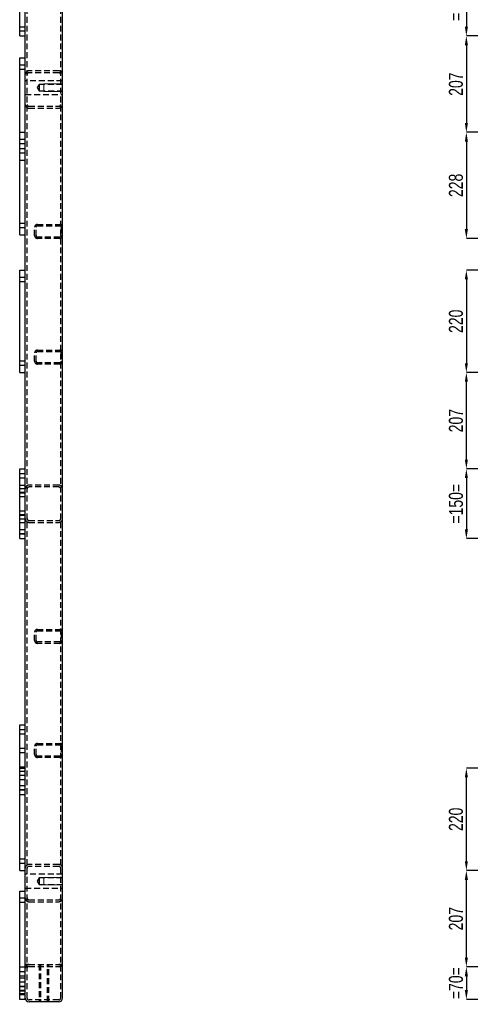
# Model space of a CAD drawing. Header units: millimetres. Extents: x 0 to 841, y 0 to 594.
# Tile 15 of 19: x 398 to 495, y 264 to 475. Entities that reach past the tile are written whole.
import ezdxf

# ---------------------------------------------------------------- set-up
doc = ezdxf.new("R2010")
doc.units = ezdxf.units.MM
doc.header["$PDSIZE"] = -1
doc.linetypes.add('HIDDEN', pattern=[1.905, 1.27, -0.635])
for name, color, linetype in [('COTES', 1, 'Continuous'), ('TRAIT-FINS', 9, 'Continuous'), ('TRAIT-TIRET', 2, 'HIDDEN')]:
    doc.layers.add(name, color=color, linetype=linetype)
doc.layers.add('TRAIT-FORT', color=4, linetype='Continuous', lineweight=25)
doc.styles.add('SLDTEXTSTYLE0', font='TXT', dxfattribs={"width": 0.75})
doc.dimstyles.new('SLDDIMSTYLE2', dxfattribs={"dimtxt": 3, "dimasz": 2, "dimexe": 0, "dimexo": 0.0625, "dimgap": 0.75, "dimtad": 1, "dimdec": 0, "dimlfac": 10, "dimrnd": 1e-09, "dimzin": 12, "dimdsep": 46, "dimtxsty": 'SLDTEXTSTYLE0', "dimsah": 1, "dimcen": 0.09, "dimadec": 0, "dimazin": 3, "dimtfac": 1, "dimtdec": 0, "dimtofl": 0, "dimtmove": 0, "dimatfit": 3, "dimfxl": 1, "dimfrac": 2, "dimtolj": 1, "dimtzin": 12, "dimarcsym": 0})
doc.dimstyles.new('SLDDIMSTYLE3', dxfattribs={"dimtxt": 3, "dimasz": 2, "dimexe": 0, "dimexo": 0.0625, "dimgap": 0.75, "dimtad": 1, "dimdec": 0, "dimlfac": 10, "dimrnd": 1e-09, "dimzin": 12, "dimdsep": 46, "dimtxsty": 'SLDTEXTSTYLE0', "dimsah": 1, "dimcen": 0.09, "dimadec": 0, "dimazin": 3, "dimtfac": 1, "dimtdec": 0, "dimtmove": 0, "dimatfit": 0, "dimfxl": 1, "dimfrac": 2, "dimtolj": 1, "dimtzin": 12, "dimarcsym": 0})

# ---------------------------------------------------------------- blocks, each defined once
blk = doc.blocks.new('_D_81')
at = {"layer": 'COTES', "color": 0, "lineweight": -2, "transparency": 16777216}
for p, q in [((658.35, 486.8), (494.05, 486.8)), ((494.05, 484.8), (494.05, 473.8)), ((658.35, 471.8), (494.05, 471.8))]:
    blk.add_line(p, q, dxfattribs=at)
at = {"layer": 'COTES', "color": 0, "transparency": 16777216}
for points in [[(493.72, 484.8), (494.39, 484.8), (494.05, 486.8)], [(493.72, 473.8), (494.39, 473.8), (494.05, 471.8)]]:
    blk.add_solid(points, dxfattribs=at)
at = {"layer": 'Defpoints', "color": 0, "transparency": 16777216}
for p in [(658.41, 486.8), (494.05, 471.8), (658.41, 471.8)]:
    blk.add_point(p, dxfattribs=at)
at = {"layer": 'COTES', "color": 0, "transparency": 16777216, "insert": (490.3, 479.3), "char_height": 3, "attachment_point": 2, "rotation": 90, "style": 'SLDTEXTSTYLE0'}
blk.add_mtext('\\A1;=150=', dxfattribs=at)
blk = doc.blocks.new('_D_85')
at = {"layer": 'COTES', "color": 0, "lineweight": -2, "transparency": 16777216}
for p, q in [((661.85, 451.1), (494.05, 451.1)), ((494.05, 449.1), (494.05, 430.3)), ((661.85, 428.3), (494.05, 428.3))]:
    blk.add_line(p, q, dxfattribs=at)
at = {"layer": 'COTES', "color": 0, "transparency": 16777216}
for points in [[(493.72, 449.1), (494.39, 449.1), (494.05, 451.1)], [(493.72, 430.3), (494.39, 430.3), (494.05, 428.3)]]:
    blk.add_solid(points, dxfattribs=at)
at = {"layer": 'Defpoints', "color": 0, "transparency": 16777216}
for p in [(661.91, 451.1), (494.05, 428.3), (661.91, 428.3)]:
    blk.add_point(p, dxfattribs=at)
at = {"layer": 'COTES', "color": 0, "transparency": 16777216, "insert": (490.3, 439.7), "char_height": 3, "attachment_point": 2, "rotation": 90, "style": 'SLDTEXTSTYLE0'}
blk.add_mtext('\\A1;228', dxfattribs=at)
blk = doc.blocks.new('_D_86')
at = {"layer": 'COTES', "color": 0, "lineweight": -2, "transparency": 16777216}
for p, q in [((661.85, 421.5), (494.05, 421.5)), ((494.05, 419.5), (494.05, 401.5)), ((661.85, 399.5), (494.05, 399.5))]:
    blk.add_line(p, q, dxfattribs=at)
at = {"layer": 'COTES', "color": 0, "transparency": 16777216}
for points in [[(493.72, 419.5), (494.39, 419.5), (494.05, 421.5)], [(493.72, 401.5), (494.39, 401.5), (494.05, 399.5)]]:
    blk.add_solid(points, dxfattribs=at)
at = {"layer": 'Defpoints', "color": 0, "transparency": 16777216}
for p in [(661.91, 421.5), (494.05, 399.5), (661.91, 399.5)]:
    blk.add_point(p, dxfattribs=at)
at = {"layer": 'COTES', "color": 0, "transparency": 16777216, "insert": (490.3, 410.5), "char_height": 3, "attachment_point": 2, "rotation": 90, "style": 'SLDTEXTSTYLE0'}
blk.add_mtext('\\A1;220', dxfattribs=at)
blk = doc.blocks.new('_D_87')
at = {"layer": 'COTES', "color": 0, "lineweight": -2, "transparency": 16777216}
for p, q in [((658.35, 378.8), (494.05, 378.8)), ((494.05, 376.8), (494.05, 365.8)), ((658.35, 363.8), (494.05, 363.8))]:
    blk.add_line(p, q, dxfattribs=at)
at = {"layer": 'COTES', "color": 0, "transparency": 16777216}
for points in [[(493.72, 376.8), (494.39, 376.8), (494.05, 378.8)], [(493.72, 365.8), (494.39, 365.8), (494.05, 363.8)]]:
    blk.add_solid(points, dxfattribs=at)
at = {"layer": 'Defpoints', "color": 0, "transparency": 16777216}
for p in [(658.41, 378.8), (494.05, 363.8), (658.41, 363.8)]:
    blk.add_point(p, dxfattribs=at)
at = {"layer": 'COTES', "color": 0, "transparency": 16777216, "insert": (490.3, 371.3), "char_height": 3, "attachment_point": 2, "rotation": 90, "style": 'SLDTEXTSTYLE0'}
blk.add_mtext('\\A1;=150=', dxfattribs=at)
blk = doc.blocks.new('_D_88')
at = {"layer": 'COTES', "color": 0, "lineweight": -2, "transparency": 16777216}
for p, q in [((661.85, 314.5), (494.05, 314.5)), ((494.05, 294.5), (494.05, 312.5)), ((661.85, 292.5), (494.05, 292.5))]:
    blk.add_line(p, q, dxfattribs=at)
at = {"layer": 'COTES', "color": 0, "transparency": 16777216}
for points in [[(493.72, 312.5), (494.39, 312.5), (494.05, 314.5)], [(493.72, 294.5), (494.39, 294.5), (494.05, 292.5)]]:
    blk.add_solid(points, dxfattribs=at)
at = {"layer": 'Defpoints', "color": 0, "transparency": 16777216}
for p in [(494.05, 314.5), (661.91, 314.5), (661.91, 292.5)]:
    blk.add_point(p, dxfattribs=at)
at = {"layer": 'COTES', "color": 0, "transparency": 16777216, "insert": (490.3, 303.5), "char_height": 3, "attachment_point": 2, "rotation": 90, "style": 'SLDTEXTSTYLE0'}
blk.add_mtext('\\A1;220', dxfattribs=at)
blk = doc.blocks.new('_D_89')
at = {"layer": 'COTES', "color": 0, "lineweight": -2, "transparency": 16777216}
for p, q in [((502.35, 271.8), (494.05, 271.8)), ((494.05, 269.8), (494.05, 266.8)), ((502.35, 264.8), (494.05, 264.8))]:
    blk.add_line(p, q, dxfattribs=at)
at = {"layer": 'COTES', "color": 0, "transparency": 16777216}
for points in [[(493.72, 269.8), (494.39, 269.8), (494.05, 271.8)], [(493.72, 266.8), (494.39, 266.8), (494.05, 264.8)]]:
    blk.add_solid(points, dxfattribs=at)
at = {"layer": 'Defpoints', "color": 0, "transparency": 16777216}
for p in [(502.41, 271.8), (494.05, 264.8), (502.41, 264.8)]:
    blk.add_point(p, dxfattribs=at)
at = {"layer": 'COTES', "color": 0, "transparency": 16777216, "insert": (490.3, 268.3), "char_height": 3, "attachment_point": 2, "rotation": 90, "style": 'SLDTEXTSTYLE0'}
blk.add_mtext('\\A1;=70=', dxfattribs=at)
blk = doc.blocks.new('_D_90')
at = {"layer": 'COTES', "color": 0, "lineweight": -2, "transparency": 16777216}
for p, q in [((505.85, 292.5), (494.05, 292.5)), ((494.05, 273.8), (494.05, 290.5)), ((502.35, 271.8), (494.05, 271.8))]:
    blk.add_line(p, q, dxfattribs=at)
at = {"layer": 'COTES', "color": 0, "transparency": 16777216}
for points in [[(493.72, 290.5), (494.39, 290.5), (494.05, 292.5)], [(493.72, 273.8), (494.39, 273.8), (494.05, 271.8)]]:
    blk.add_solid(points, dxfattribs=at)
at = {"layer": 'Defpoints', "color": 0, "transparency": 16777216}
for p in [(494.05, 292.5), (505.91, 292.5), (502.41, 271.8)]:
    blk.add_point(p, dxfattribs=at)
at = {"layer": 'COTES', "color": 0, "transparency": 16777216, "insert": (490.3, 282.15), "char_height": 3, "attachment_point": 2, "rotation": 90, "style": 'SLDTEXTSTYLE0'}
blk.add_mtext('\\A1;207', dxfattribs=at)
blk = doc.blocks.new('_D_91')
at = {"layer": 'COTES', "color": 0, "lineweight": -2, "transparency": 16777216}
for p, q in [((505.85, 399.5), (494.05, 399.5)), ((494.05, 380.8), (494.05, 397.5)), ((502.35, 378.8), (494.05, 378.8))]:
    blk.add_line(p, q, dxfattribs=at)
at = {"layer": 'COTES', "color": 0, "transparency": 16777216}
for points in [[(493.72, 397.5), (494.39, 397.5), (494.05, 399.5)], [(493.72, 380.8), (494.39, 380.8), (494.05, 378.8)]]:
    blk.add_solid(points, dxfattribs=at)
at = {"layer": 'Defpoints', "color": 0, "transparency": 16777216}
for p in [(494.05, 399.5), (505.91, 399.5), (502.41, 378.8)]:
    blk.add_point(p, dxfattribs=at)
at = {"layer": 'COTES', "color": 0, "transparency": 16777216, "insert": (490.3, 389.15), "char_height": 3, "attachment_point": 2, "rotation": 90, "style": 'SLDTEXTSTYLE0'}
blk.add_mtext('\\A1;207', dxfattribs=at)
blk = doc.blocks.new('_D_92')
at = {"layer": 'COTES', "color": 0, "lineweight": -2, "transparency": 16777216}
for p, q in [((502.35, 471.8), (494.05, 471.8)), ((494.05, 469.8), (494.05, 453.1)), ((505.85, 451.1), (494.05, 451.1))]:
    blk.add_line(p, q, dxfattribs=at)
at = {"layer": 'COTES', "color": 0, "transparency": 16777216}
for points in [[(493.72, 469.8), (494.39, 469.8), (494.05, 471.8)], [(493.72, 453.1), (494.39, 453.1), (494.05, 451.1)]]:
    blk.add_solid(points, dxfattribs=at)
at = {"layer": 'Defpoints', "color": 0, "transparency": 16777216}
for p in [(502.41, 471.8), (494.05, 451.1), (505.91, 451.1)]:
    blk.add_point(p, dxfattribs=at)
at = {"layer": 'COTES', "color": 0, "transparency": 16777216, "insert": (490.3, 461.45), "char_height": 3, "attachment_point": 2, "rotation": 90, "style": 'SLDTEXTSTYLE0'}
blk.add_mtext('\\A1;207', dxfattribs=at)

msp = doc.modelspace()

# ---------------------------------------------------------------- linework, layer by layer
at = {"layer": 'TRAIT-FINS', "lineweight": 18}
for p, q in [((398.19, 473.8), (399.39, 473.8)), ((398.19, 473.8), (399.39, 473.8)), ((398.19, 473.8), (399.39, 473.8)), ((398.19, 473.8), (399.39, 473.8)), ((398.19, 472.8), (399.39, 472.8)), ((398.19, 472.8), (399.39, 472.8)), ((398.19, 472.8), (399.39, 472.8)), ((398.19, 472.8), (399.39, 472.8)), ((399.39, 472.8), (399.39, 473.8)), ((399.39, 472.8), (399.39, 473.8)), ((399.39, 472.8), (399.39, 473.8)), ((399.39, 472.8), (399.39, 473.8)), ((398.19, 465.6), (399.39, 465.6)), ((398.19, 465.6), (399.39, 465.6)), ((399.39, 464.6), (399.39, 465.6)), ((399.39, 464.6), (399.39, 465.6)), ((398.19, 464.6), (399.39, 464.6)), ((398.19, 464.6), (399.39, 464.6)), ((407.39, 461.5), (403.39, 461.5)), ((403.39, 461.5), (403.39, 459.9)), ((407.39, 461.5), (403.39, 461.5)), ((403.39, 461.5), (403.39, 459.9)), ((407.39, 459.9), (403.39, 459.9)), ((407.39, 459.9), (403.39, 459.9)), ((398.19, 449.6), (399.39, 449.6)), ((398.19, 449.6), (399.39, 449.6)), ((398.19, 449.6), (399.39, 449.6)), ((398.19, 449.6), (399.39, 449.6)), ((398.19, 448.6), (399.39, 448.6)), ((398.19, 448.6), (399.39, 448.6)), ((398.19, 448.6), (399.39, 448.6)), ((398.19, 448.6), (399.39, 448.6)), ((399.39, 448.6), (399.39, 449.6)), ((399.39, 448.6), (399.39, 449.6)), ((399.39, 448.6), (399.39, 449.6)), ((399.39, 448.6), (399.39, 449.6)), ((398.19, 447.6), (399.39, 447.6)), ((398.19, 447.6), (399.39, 447.6)), ((398.19, 446.6), (399.39, 446.6)), ((398.19, 446.6), (399.39, 446.6)), ((399.39, 446.6), (399.39, 447.6)), ((399.39, 446.6), (399.39, 447.6)), ((398.19, 431.6), (399.39, 431.6)), ((398.19, 431.6), (399.39, 431.6)), ((398.19, 431.6), (399.39, 431.6)), ((398.19, 431.6), (399.39, 431.6)), ((399.39, 430.6), (399.39, 431.6)), ((399.39, 430.6), (399.39, 431.6)), ((399.39, 430.6), (399.39, 431.6)), ((399.39, 430.6), (399.39, 431.6)), ((398.19, 430.6), (399.39, 430.6)), ((398.19, 430.6), (399.39, 430.6)), ((398.19, 430.6), (399.39, 430.6)), ((398.19, 430.6), (399.39, 430.6)), ((398.19, 420), (399.39, 420)), ((398.19, 420), (399.39, 420)), ((398.19, 420), (399.39, 420)), ((398.19, 420), (399.39, 420)), ((398.19, 419), (399.39, 419)), ((398.19, 419), (399.39, 419)), ((398.19, 419), (399.39, 419)), ((398.19, 419), (399.39, 419)), ((399.39, 419), (399.39, 420)), ((399.39, 419), (399.39, 420)), ((399.39, 419), (399.39, 420)), ((399.39, 419), (399.39, 420)), ((398.19, 402), (399.39, 402)), ((398.19, 402), (399.39, 402)), ((398.19, 402), (399.39, 402)), ((398.19, 402), (399.39, 402)), ((399.39, 401), (399.39, 402)), ((399.39, 401), (399.39, 402)), ((399.39, 401), (399.39, 402)), ((399.39, 401), (399.39, 402)), ((398.19, 401), (399.39, 401)), ((398.19, 401), (399.39, 401)), ((398.19, 401), (399.39, 401)), ((398.19, 401), (399.39, 401)), ((398.19, 377.8), (399.39, 377.8)), ((398.19, 377.8), (399.39, 377.8)), ((398.19, 377.8), (399.39, 377.8)), ((398.19, 377.8), (399.39, 377.8)), ((398.19, 376.8), (399.39, 376.8)), ((398.19, 376.8), (399.39, 376.8)), ((398.19, 376.8), (399.39, 376.8)), ((398.19, 376.8), (399.39, 376.8)), ((399.39, 376.8), (399.39, 377.8)), ((399.39, 376.8), (399.39, 377.8)), ((399.39, 376.8), (399.39, 377.8)), ((399.39, 376.8), (399.39, 377.8)), ((398.19, 374.6), (399.39, 374.6)), ((398.19, 374.6), (399.39, 374.6)), ((398.19, 374.6), (399.39, 374.6)), ((398.19, 374.6), (399.39, 374.6)), ((399.39, 373.6), (399.39, 374.6)), ((399.39, 373.6), (399.39, 374.6)), ((399.39, 373.6), (399.39, 374.6)), ((399.39, 373.6), (399.39, 374.6)), ((398.19, 373.8), (399.39, 373.8)), ((398.19, 373.8), (399.39, 373.8)), ((398.19, 373.8), (399.39, 373.8)), ((398.19, 373.8), (399.39, 373.8)), ((398.19, 373.6), (399.39, 373.6)), ((398.19, 373.6), (399.39, 373.6)), ((398.19, 373.6), (399.39, 373.6)), ((398.19, 373.6), (399.39, 373.6)), ((398.19, 372.8), (399.39, 372.8)), ((398.19, 372.8), (399.39, 372.8)), ((398.19, 372.8), (399.39, 372.8)), ((398.19, 372.8), (399.39, 372.8)), ((399.39, 372.8), (399.39, 373.8)), ((399.39, 372.8), (399.39, 373.8)), ((399.39, 372.8), (399.39, 373.8)), ((399.39, 372.8), (399.39, 373.8)), ((398.19, 369.8), (399.39, 369.8)), ((398.19, 369.8), (399.39, 369.8)), ((398.19, 369.8), (399.39, 369.8)), ((398.19, 369.8), (399.39, 369.8)), ((398.19, 369), (399.39, 369)), ((398.19, 369), (399.39, 369)), ((398.19, 369), (399.39, 369)), ((398.19, 369), (399.39, 369)), ((398.19, 368.8), (399.39, 368.8)), ((398.19, 368.8), (399.39, 368.8)), ((398.19, 368.8), (399.39, 368.8)), ((398.19, 368.8), (399.39, 368.8)), ((399.39, 368.8), (399.39, 369.8)), ((399.39, 368.8), (399.39, 369.8)), ((399.39, 368.8), (399.39, 369.8)), ((399.39, 368.8), (399.39, 369.8)), ((399.39, 368), (399.39, 369)), ((399.39, 368), (399.39, 369)), ((399.39, 368), (399.39, 369)), ((399.39, 368), (399.39, 369)), ((398.19, 368), (399.39, 368)), ((398.19, 368), (399.39, 368)), ((398.19, 368), (399.39, 368)), ((398.19, 368), (399.39, 368)), ((398.19, 365.8), (399.39, 365.8)), ((398.19, 365.8), (399.39, 365.8)), ((398.19, 365.8), (399.39, 365.8)), ((398.19, 365.8), (399.39, 365.8)), ((398.19, 364.8), (399.39, 364.8)), ((398.19, 364.8), (399.39, 364.8)), ((398.19, 364.8), (399.39, 364.8)), ((398.19, 364.8), (399.39, 364.8)), ((399.39, 364.8), (399.39, 365.8)), ((399.39, 364.8), (399.39, 365.8)), ((399.39, 364.8), (399.39, 365.8)), ((399.39, 364.8), (399.39, 365.8)), ((398.19, 322.8), (399.39, 322.8)), ((398.19, 322.8), (399.39, 322.8)), ((398.19, 321.8), (399.39, 321.8)), ((398.19, 321.8), (399.39, 321.8)), ((399.39, 321.8), (399.39, 322.8)), ((399.39, 321.8), (399.39, 322.8)), ((398.19, 318.8), (399.39, 318.8)), ((398.19, 318.8), (399.39, 318.8)), ((398.19, 317.8), (399.39, 317.8)), ((398.19, 317.8), (399.39, 317.8)), ((399.39, 317.8), (399.39, 318.8)), ((399.39, 317.8), (399.39, 318.8)), ((398.19, 314.8), (399.39, 314.8)), ((398.19, 314.8), (399.39, 314.8)), ((398.19, 313.8), (399.39, 313.8)), ((398.19, 313.8), (399.39, 313.8)), ((399.39, 313.8), (399.39, 314.8)), ((399.39, 313.8), (399.39, 314.8)), ((398.19, 313), (399.39, 313)), ((398.19, 313), (399.39, 313)), ((398.19, 313), (399.39, 313)), ((398.19, 313), (399.39, 313)), ((398.19, 312), (399.39, 312)), ((398.19, 312), (399.39, 312)), ((398.19, 312), (399.39, 312)), ((398.19, 312), (399.39, 312)), ((399.39, 312), (399.39, 313)), ((399.39, 312), (399.39, 313)), ((399.39, 312), (399.39, 313)), ((399.39, 312), (399.39, 313)), ((398.19, 310.8), (399.39, 310.8)), ((398.19, 310.8), (399.39, 310.8)), ((398.19, 309.8), (399.39, 309.8)), ((398.19, 309.8), (399.39, 309.8)), ((399.39, 309.8), (399.39, 310.8)), ((399.39, 309.8), (399.39, 310.8)), ((398.19, 295), (399.39, 295)), ((398.19, 295), (399.39, 295)), ((398.19, 295), (399.39, 295)), ((398.19, 295), (399.39, 295)), ((399.39, 294), (399.39, 295)), ((399.39, 294), (399.39, 295)), ((399.39, 294), (399.39, 295)), ((399.39, 294), (399.39, 295)), ((398.19, 294), (399.39, 294)), ((398.19, 294), (399.39, 294)), ((398.19, 294), (399.39, 294)), ((398.19, 294), (399.39, 294)), ((407.39, 291.02), (403.39, 291.02)), ((403.39, 291.02), (403.39, 289.42)), ((407.39, 291.02), (403.39, 291.02)), ((403.39, 291.02), (403.39, 289.42)), ((407.39, 289.42), (403.39, 289.42)), ((407.39, 289.42), (403.39, 289.42)), ((398.19, 286.6), (399.39, 286.6)), ((398.19, 286.6), (399.39, 286.6)), ((398.19, 285.6), (399.39, 285.6)), ((398.19, 285.6), (399.39, 285.6)), ((399.39, 285.6), (399.39, 286.6)), ((399.39, 285.6), (399.39, 286.6)), ((398.19, 268.6), (399.39, 268.6)), ((398.19, 268.6), (399.39, 268.6)), ((398.19, 267.6), (399.39, 267.6)), ((398.19, 267.6), (399.39, 267.6)), ((399.39, 267.6), (399.39, 268.6)), ((399.39, 267.6), (399.39, 268.6))]:
    msp.add_line(p, q, dxfattribs=at)
at = {"layer": 'TRAIT-FORT', "lineweight": 25}
for p, q in [((407.39, 265.1), (407.39, 498.5)), ((398.19, 471.8), (398.19, 486.8)), ((399.39, 471.8), (399.39, 486.8)), ((398.19, 471.8), (399.39, 471.8)), ((399.39, 451.1), (399.39, 471.8)), ((398.19, 467.1), (399.39, 467.1)), ((398.19, 451.1), (398.19, 467.1)), ((398.19, 429.1), (398.19, 451.1)), ((398.19, 451.1), (399.39, 451.1)), ((399.39, 429.1), (399.39, 451.1)), ((398.19, 429.1), (399.39, 429.1)), ((399.39, 421.5), (399.39, 429.1)), ((398.19, 399.5), (398.19, 421.5)), ((398.19, 421.5), (399.39, 421.5)), ((399.39, 399.5), (399.39, 421.5)), ((398.19, 399.5), (399.39, 399.5)), ((399.39, 378.8), (399.39, 399.5)), ((398.19, 363.8), (398.19, 378.8)), ((398.19, 378.8), (399.39, 378.8)), ((399.39, 363.8), (399.39, 378.8)), ((398.19, 363.8), (399.39, 363.8)), ((399.39, 314.5), (399.39, 363.8)), ((398.19, 314.5), (398.19, 323.8)), ((398.19, 323.8), (399.39, 323.8)), ((398.19, 292.5), (398.19, 314.5)), ((398.19, 314.5), (399.39, 314.5)), ((399.39, 292.5), (399.39, 314.5)), ((398.19, 292.5), (399.39, 292.5)), ((399.39, 271.8), (399.39, 292.5)), ((398.19, 271.8), (398.19, 288.1)), ((398.19, 288.1), (399.39, 288.1)), ((398.19, 264.8), (398.19, 271.8)), ((398.19, 271.8), (399.39, 271.8)), ((399.39, 264.8), (399.39, 271.8)), ((399.39, 264.8), (398.19, 264.8)), ((406.59, 264.3), (400.19, 264.3))]:
    msp.add_line(p, q, dxfattribs=at)
for centre, start, end in [((400.19, 265.1), 180, 270), ((406.59, 265.1), 270, 0)]:
    msp.add_arc(centre, 0.8, start, end, dxfattribs=at)
at = {"layer": 'TRAIT-TIRET'}
for p, q in [((399.79, 265.1), (399.79, 498.5)), ((406.99, 265.1), (406.99, 498.5)), ((399.39, 473.73), (398.19, 473.73)), ((398.19, 472.88), (399.39, 472.88)), ((399.39, 465.53), (398.19, 465.53)), ((398.19, 464.68), (399.39, 464.68)), ((406.59, 464.3), (400.19, 464.3)), ((406.59, 463.9), (400.19, 463.9)), ((399.79, 462.2), (399.39, 462.2)), ((407.39, 462.2), (399.39, 462.2)), ((402.39, 461.4), (401.97, 460.7)), ((402.39, 461.4), (402.39, 460)), ((407.39, 461.4), (402.39, 461.4)), ((407.39, 462.2), (406.99, 462.2)), ((399.39, 459.2), (399.79, 459.2)), ((399.39, 459.2), (407.39, 459.2)), ((401.97, 460.7), (402.39, 460)), ((402.39, 460), (407.39, 460)), ((406.99, 459.2), (407.39, 459.2)), ((400.19, 456.7), (406.59, 456.7)), ((400.19, 456.3), (406.59, 456.3)), ((399.39, 449.53), (398.19, 449.53)), ((398.19, 448.68), (399.39, 448.68)), ((399.39, 447.53), (398.19, 447.53)), ((398.19, 446.68), (399.39, 446.68)), ((398.19, 445.1), (399.39, 445.1)), ((399.39, 431.53), (398.19, 431.53)), ((398.19, 430.68), (399.39, 430.68)), ((401.39, 428.9), (401.39, 430.7)), ((401.69, 428.9), (401.69, 430.7)), ((401.99, 431.3), (406.79, 431.3)), ((401.99, 431), (406.79, 431)), ((407.09, 430.7), (407.09, 428.9)), ((406.79, 428.6), (401.99, 428.6)), ((406.79, 428.3), (401.99, 428.3)), ((399.39, 419.93), (398.19, 419.93)), ((398.19, 419.08), (399.39, 419.08)), ((401.99, 404.3), (406.79, 404.3)), ((401.39, 401.9), (401.39, 403.7)), ((401.69, 401.9), (401.69, 403.7)), ((401.99, 404), (406.79, 404)), ((407.09, 403.7), (407.09, 401.9)), ((399.39, 401.93), (398.19, 401.93)), ((398.19, 401.08), (399.39, 401.08)), ((406.79, 401.6), (401.99, 401.6)), ((406.79, 401.3), (401.99, 401.3)), ((399.39, 377.73), (398.19, 377.73)), ((398.19, 376.88), (399.39, 376.88)), ((398.19, 375.3), (399.39, 375.3)), ((399.39, 374.53), (398.19, 374.53)), ((406.59, 375.3), (400.19, 375.3)), ((406.59, 374.9), (400.19, 374.9)), ((399.39, 373.73), (398.19, 373.73)), ((398.19, 373.68), (399.39, 373.68)), ((398.19, 372.88), (399.39, 372.88)), ((399.39, 369.73), (398.19, 369.73)), ((399.39, 368.93), (398.19, 368.93)), ((398.19, 368.88), (399.39, 368.88)), ((398.19, 368.08), (399.39, 368.08)), ((398.19, 367.3), (399.39, 367.3)), ((400.19, 367.7), (406.59, 367.7)), ((400.19, 367.3), (406.59, 367.3)), ((399.39, 365.73), (398.19, 365.73)), ((398.19, 364.88), (399.39, 364.88)), ((401.39, 341.9), (401.39, 343.7)), ((401.69, 341.9), (401.69, 343.7)), ((401.99, 344.3), (406.79, 344.3)), ((401.99, 344), (406.79, 344)), ((407.09, 343.7), (407.09, 341.9)), ((406.79, 341.6), (401.99, 341.6)), ((406.79, 341.3), (401.99, 341.3)), ((399.39, 322.73), (398.19, 322.73)), ((398.19, 321.88), (399.39, 321.88)), ((401.99, 319.8), (406.79, 319.8)), ((401.99, 319.5), (406.79, 319.5)), ((399.39, 318.73), (398.19, 318.73)), ((398.19, 317.88), (399.39, 317.88)), ((401.39, 317.4), (401.39, 319.2)), ((401.69, 317.4), (401.69, 319.2)), ((407.09, 319.2), (407.09, 317.4)), ((406.79, 317.1), (401.99, 317.1)), ((406.79, 316.8), (401.99, 316.8)), ((399.39, 314.73), (398.19, 314.73)), ((398.19, 313.88), (399.39, 313.88)), ((399.39, 312.93), (398.19, 312.93)), ((398.19, 312.08), (399.39, 312.08)), ((399.39, 310.73), (398.19, 310.73)), ((398.19, 309.88), (399.39, 309.88)), ((398.19, 308.8), (399.39, 308.8)), ((399.39, 294.93), (398.19, 294.93)), ((398.19, 294.08), (399.39, 294.08)), ((406.59, 293.8), (400.19, 293.8)), ((406.59, 293.4), (400.19, 293.4)), ((399.79, 291.72), (399.39, 291.72)), ((407.39, 291.72), (399.39, 291.72)), ((402.39, 290.92), (401.97, 290.22)), ((401.97, 290.22), (402.39, 289.52)), ((402.39, 290.92), (402.39, 289.52)), ((407.39, 290.92), (402.39, 290.92)), ((407.39, 291.72), (406.99, 291.72)), ((399.39, 288.72), (399.79, 288.72)), ((399.39, 288.72), (407.39, 288.72)), ((402.39, 289.52), (407.39, 289.52)), ((406.99, 288.72), (407.39, 288.72)), ((399.39, 286.53), (398.19, 286.53)), ((398.19, 285.68), (399.39, 285.68)), ((400.19, 286.2), (406.59, 286.2)), ((400.19, 285.8), (406.59, 285.8)), ((400.19, 272.3), (399.39, 272.3)), ((400.19, 272.3), (406.59, 272.3)), ((400.19, 271.9), (406.59, 271.9)), ((402.34, 272.3), (402.34, 271.9)), ((402.34, 272.3), (402.34, 264.3)), ((402.64, 272.3), (402.64, 264.3)), ((404.14, 264.3), (404.14, 272.3)), ((404.44, 271.9), (404.44, 272.3)), ((404.44, 264.3), (404.44, 272.3)), ((407.39, 272.3), (406.59, 272.3)), ((399.39, 270.73), (398.19, 270.73)), ((398.19, 269.88), (399.39, 269.88)), ((399.39, 269.4), (398.19, 269.4)), ((399.39, 268.53), (398.19, 268.53)), ((398.19, 267.68), (399.39, 267.68)), ((399.39, 267.53), (398.19, 267.53)), ((399.39, 266.73), (398.19, 266.73)), ((398.19, 266.68), (399.39, 266.68)), ((398.19, 266.1), (399.39, 266.1)), ((398.19, 265.88), (399.39, 265.88)), ((406.59, 264.7), (400.19, 264.7)), ((402.34, 264.7), (402.34, 264.3)), ((404.44, 264.3), (404.44, 264.7))]:
    msp.add_line(p, q, dxfattribs=at)
for centre, radius, start, end in [((400.19, 463.5), 0.8, 90, 180), ((400.19, 463.5), 0.4, 90, 180), ((406.59, 463.5), 0.8, 0, 90), ((406.59, 463.5), 0.4, 0, 90), ((400.19, 457.1), 0.8, 180, 270), ((400.19, 457.1), 0.4, 180, 270), ((406.59, 457.1), 0.8, 270, 0), ((406.59, 457.1), 0.4, 270, 0), ((401.99, 430.7), 0.6, 90, 180), ((401.99, 430.7), 0.3, 90, 180), ((406.79, 430.7), 0.6, 0, 90), ((406.79, 430.7), 0.3, 0, 90), ((401.99, 428.9), 0.6, 180, 270), ((401.99, 428.9), 0.3, 180, 270), ((406.79, 428.9), 0.6, 270, 0), ((406.79, 428.9), 0.3, 270, 0), ((401.99, 403.7), 0.6, 90, 180), ((406.79, 403.7), 0.6, 0, 90), ((401.99, 403.7), 0.3, 90, 180), ((406.79, 403.7), 0.3, 0, 90), ((401.99, 401.9), 0.6, 180, 270), ((401.99, 401.9), 0.3, 180, 270), ((406.79, 401.9), 0.6, 270, 0), ((406.79, 401.9), 0.3, 270, 0), ((400.19, 374.5), 0.8, 90, 180), ((400.19, 374.5), 0.4, 90, 180), ((406.59, 374.5), 0.8, 0, 90), ((406.59, 374.5), 0.4, 0, 90), ((400.19, 368.1), 0.8, 180, 270), ((400.19, 368.1), 0.4, 180, 270), ((406.59, 368.1), 0.8, 270, 0), ((406.59, 368.1), 0.4, 270, 0), ((401.99, 343.7), 0.6, 90, 180), ((401.99, 343.7), 0.3, 90, 180), ((406.79, 343.7), 0.6, 0, 90), ((406.79, 343.7), 0.3, 0, 90), ((401.99, 341.9), 0.6, 180, 270), ((401.99, 341.9), 0.3, 180, 270), ((406.79, 341.9), 0.6, 270, 0), ((406.79, 341.9), 0.3, 270, 0), ((401.99, 319.2), 0.6, 90, 180), ((401.99, 319.2), 0.3, 90, 180), ((406.79, 319.2), 0.6, 0, 90), ((406.79, 319.2), 0.3, 0, 90), ((401.99, 317.4), 0.6, 180, 270), ((401.99, 317.4), 0.3, 180, 270), ((406.79, 317.4), 0.6, 270, 0), ((406.79, 317.4), 0.3, 270, 0), ((400.19, 293), 0.8, 90, 180), ((400.19, 293), 0.4, 90, 180), ((406.59, 293), 0.8, 0, 90), ((406.59, 293), 0.4, 0, 90), ((400.19, 286.6), 0.8, 180, 270), ((400.19, 286.6), 0.4, 180, 270), ((406.59, 286.6), 0.8, 270, 0), ((406.59, 286.6), 0.4, 270, 0), ((400.19, 271.5), 0.8, 90, 180), ((400.19, 271.5), 0.4, 90, 180), ((406.59, 271.5), 0.8, 0, 90), ((406.59, 271.5), 0.4, 0, 90), ((400.19, 265.1), 0.4, 180, 270), ((406.59, 265.1), 0.4, 270, 0)]:
    msp.add_arc(centre, radius, start, end, dxfattribs=at)

# ---------------------------------------------------------------- dimensions: what is measured, and where the dimension line sits
at = {"layer": 'COTES'}
for base, p1, p2, dimstyle, picture, middle in [((494.05, 471.8), (658.41, 486.8), (658.41, 471.8), 'SLDDIMSTYLE2', '_D_81', (494.05, 479.3)), ((494.05, 363.8), (658.41, 378.8), (658.41, 363.8), 'SLDDIMSTYLE2', '_D_87', (494.05, 371.3)), ((494.05, 264.8), (502.41, 271.8), (502.41, 264.8), 'SLDDIMSTYLE3', '_D_89', (494.05, 268.3))]:
    dim = msp.add_linear_dim(base=base, p1=p1, p2=p2, angle=90, text='=<>=', dimstyle=dimstyle, dxfattribs=at)
    dim.commit()
    dim.dimension.update_dxf_attribs({"geometry": picture, "text_midpoint": middle, "dimtype": 160})
for base, p1, p2, picture, middle in [((494.05, 451.1), (502.41, 471.8), (505.91, 451.1), '_D_92', (494.05, 461.45)), ((494.05, 428.3), (661.91, 451.1), (661.91, 428.3), '_D_85', (494.05, 439.7)), ((494.05, 399.5), (661.91, 421.5), (661.91, 399.5), '_D_86', (494.05, 410.5)), ((494.05, 399.5), (502.41, 378.8), (505.91, 399.5), '_D_91', (494.05, 389.15)), ((494.05, 314.5), (661.91, 292.5), (661.91, 314.5), '_D_88', (494.05, 303.5)), ((494.05, 292.5), (502.41, 271.8), (505.91, 292.5), '_D_90', (494.05, 282.15))]:
    dim = msp.add_linear_dim(base=base, p1=p1, p2=p2, angle=90, dimstyle='SLDDIMSTYLE2', dxfattribs=at)
    dim.commit()
    dim.dimension.update_dxf_attribs({"geometry": picture, "text_midpoint": middle, "dimtype": 160})

doc.saveas('drawing.dxf')
